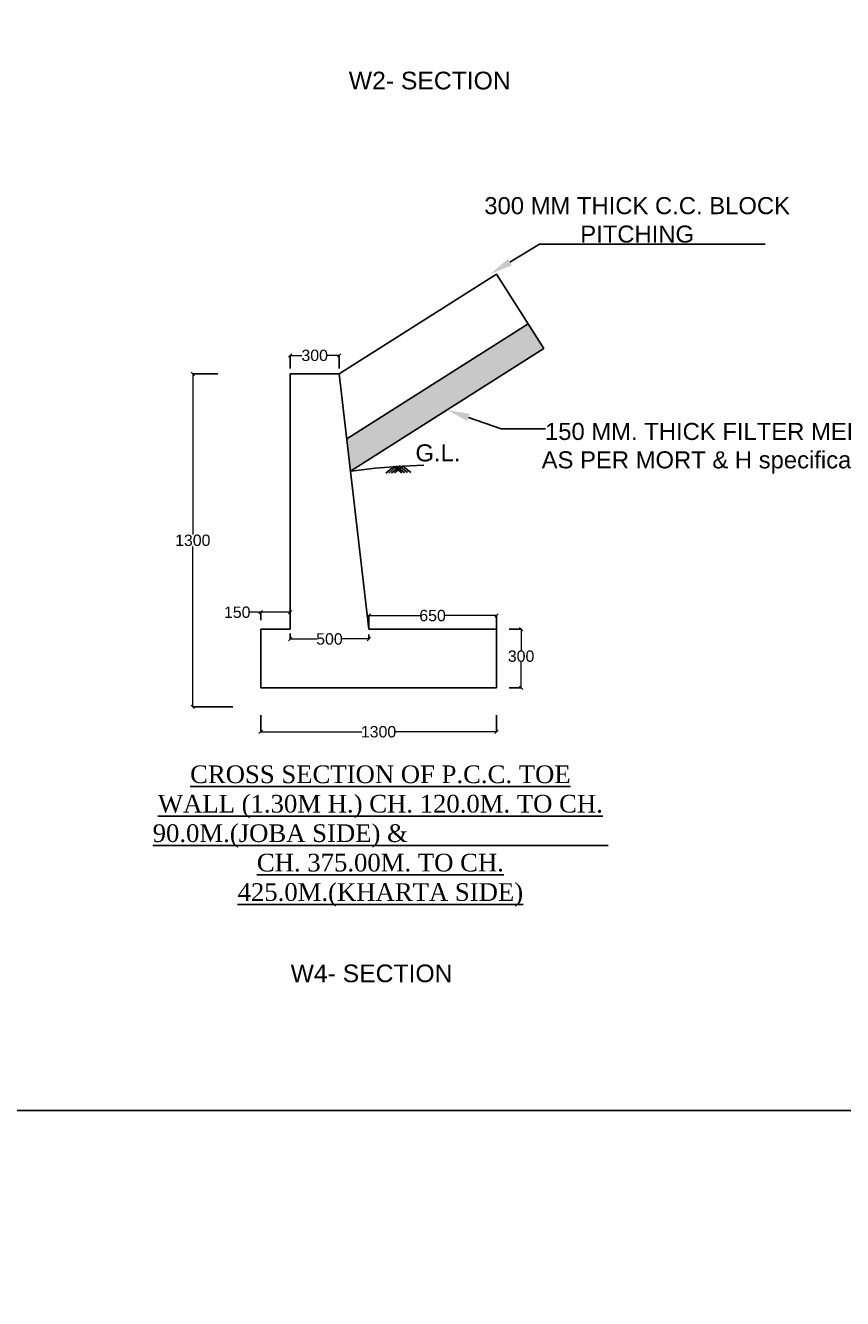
# Model space of a CAD drawing. Header units: millimetres. Extents: x -110772 to 10578, y 1312 to 153908.
# Tile 10 of 19: x -104946 to -104587, y 151248 to 151808. Entities that reach past the tile are written whole.
import ezdxf

# ---------------------------------------------------------------- set-up
doc = ezdxf.new("R2010")
doc.units = ezdxf.units.MM
doc.header["$MEASUREMENT"] = 0
doc.header["$PDMODE"] = 35
doc.header["$PDSIZE"] = -50
doc.styles.add('GOMTI', font='arial.ttf', dxfattribs={"height": 5})
doc.styles.get("Standard").update_dxf_attribs({"font": 'arial.ttf', "height": 2.5})
doc.dimstyles.get("Standard").update_dxf_attribs({"dimtxt": 2.5, "dimasz": 1.5, "dimexe": 0.18, "dimexo": 0.0625, "dimgap": 0.09, "dimtad": 0, "dimtih": 1, "dimtoh": 1, "dimdec": 1, "dimzin": 0, "dimdsep": 46, "dimtxsty": 'Standard', "dimblk": 'OBLIQUE', "dimcen": 0.5, "dimadec": 0, "dimazin": 0, "dimtfac": 1, "dimtdec": 1, "dimtofl": 0, "dimtmove": 0, "dimatfit": 3, "dimfxl": 1, "dimtolj": 1, "dimtzin": 0, "dimlwd": 5, "dimarcsym": 0})

# ---------------------------------------------------------------- blocks, each defined once
blk = doc.blocks.new('_Oblique')
at = {"color": 0, "linetype": 'ByBlock', "lineweight": -2}
blk.add_line((-0.5, -0.5), (0.5, 0.5), dxfattribs=at)
blk = doc.blocks.new('*D29')
at = {"color": 0, "lineweight": -2, "transparency": 16777216}
for p, q in [((-104829.61, 151656.97), (-104829.61, 151662.93)), ((-104808.01, 151656.97), (-104808.01, 151662.93))]:
    blk.add_line(p, q, dxfattribs=at)
at = {"color": 0, "lineweight": 5, "transparency": 16777216}
for p, q in [((-104829.61, 151662.75), (-104824.41, 151662.75)), ((-104808.01, 151662.75), (-104813.21, 151662.75))]:
    blk.add_line(p, q, dxfattribs=at)
at = {"layer": 'Defpoints', "color": 0, "transparency": 16777216}
for p in [(-104808.01, 151662.75), (-104829.61, 151656.91), (-104808.01, 151656.91)]:
    blk.add_point(p, dxfattribs=at)
at = {"color": 0, "lineweight": 5, "transparency": 16777216, "xscale": 1.5, "yscale": 1.5, "zscale": 1.5, "rotation": 180}
blk.add_blockref('_Oblique', (-104829.61, 151662.75), dxfattribs=at)
at = {"color": 0, "lineweight": 5, "transparency": 16777216, "xscale": 1.5, "yscale": 1.5, "zscale": 1.5}
blk.add_blockref('_Oblique', (-104808.01, 151662.75), dxfattribs=at)
at = {"color": 0, "transparency": 16777216, "insert": (-104818.81, 151662.75), "char_height": 2.5, "width": 5.1427, "attachment_point": 5}
blk.add_mtext('\\A1;{\\H2x;300}', dxfattribs=at)
blk = doc.blocks.new('*D30')
at = {"color": 0, "lineweight": -2, "transparency": 16777216}
for p, q in [((-104733.21, 151542.31), (-104727.84, 151542.31)), ((-104733.21, 151516.39), (-104727.84, 151516.39))]:
    blk.add_line(p, q, dxfattribs=at)
at = {"color": 0, "lineweight": 5, "transparency": 16777216}
for p, q in [((-104728.02, 151542.31), (-104728.02, 151532.99)), ((-104728.02, 151516.39), (-104728.02, 151527.7))]:
    blk.add_line(p, q, dxfattribs=at)
at = {"layer": 'Defpoints', "color": 0, "transparency": 16777216}
for p in [(-104733.27, 151542.31), (-104728.02, 151542.31), (-104733.27, 151516.39)]:
    blk.add_point(p, dxfattribs=at)
at = {"color": 0, "lineweight": 5, "transparency": 16777216, "xscale": 1.5, "yscale": 1.5, "zscale": 1.5}
for p, rotation in [((-104728.02, 151542.31), 90), ((-104728.02, 151516.39), 270)]:
    blk.add_blockref('_Oblique', p, dxfattribs=dict(at, rotation=rotation))
at = {"color": 0, "transparency": 16777216, "insert": (-104728.02, 151530.35), "char_height": 2.5, "width": 8.2976, "attachment_point": 5}
blk.add_mtext('\\A1;{\\H2x;300}', dxfattribs=at)
blk = doc.blocks.new('*D35')
at = {"color": 0, "lineweight": -2, "transparency": 16777216}
for p, q in [((-104795.05, 151542.37), (-104795.05, 151548.4)), ((-104738.89, 151542.37), (-104738.89, 151548.4))]:
    blk.add_line(p, q, dxfattribs=at)
at = {"color": 0, "lineweight": 5, "transparency": 16777216}
for p, q in [((-104795.05, 151548.22), (-104772.59, 151548.22)), ((-104738.89, 151548.22), (-104761.35, 151548.22))]:
    blk.add_line(p, q, dxfattribs=at)
at = {"layer": 'Defpoints', "color": 0, "transparency": 16777216}
for p in [(-104795.05, 151548.22), (-104795.05, 151542.31), (-104738.89, 151542.31)]:
    blk.add_point(p, dxfattribs=at)
at = {"color": 0, "lineweight": 5, "transparency": 16777216, "xscale": 1.5, "yscale": 1.5, "zscale": 1.5, "rotation": 180}
blk.add_blockref('_Oblique', (-104795.05, 151548.22), dxfattribs=at)
at = {"color": 0, "lineweight": 5, "transparency": 16777216, "xscale": 1.5, "yscale": 1.5, "zscale": 1.5}
blk.add_blockref('_Oblique', (-104738.89, 151548.22), dxfattribs=at)
at = {"color": 0, "transparency": 16777216, "insert": (-104766.97, 151548.22), "char_height": 2.5, "width": 16.1538, "attachment_point": 5}
blk.add_mtext('\\A1;{\\H2x;650}', dxfattribs=at)
blk = doc.blocks.new('*D31')
at = {"color": 0, "lineweight": 5, "transparency": 16777216}
for p, q in [((-104842.57, 151549.69), (-104847.51, 151549.69)), ((-104829.61, 151549.69), (-104842.57, 151549.69))]:
    blk.add_line(p, q, dxfattribs=at)
at = {"color": 0, "lineweight": -2, "transparency": 16777216}
for p, q in [((-104842.57, 151546.24), (-104842.57, 151549.87)), ((-104829.61, 151546.24), (-104829.61, 151549.87))]:
    blk.add_line(p, q, dxfattribs=at)
at = {"layer": 'Defpoints', "color": 0, "transparency": 16777216}
for p in [(-104842.57, 151549.69), (-104842.57, 151546.18), (-104829.61, 151546.18)]:
    blk.add_point(p, dxfattribs=at)
at = {"color": 0, "lineweight": 5, "transparency": 16777216, "xscale": 1.5, "yscale": 1.5, "zscale": 1.5, "rotation": 180}
blk.add_blockref('_Oblique', (-104842.57, 151549.69), dxfattribs=at)
at = {"color": 0, "lineweight": 5, "transparency": 16777216, "xscale": 1.5, "yscale": 1.5, "zscale": 1.5}
blk.add_blockref('_Oblique', (-104829.61, 151549.69), dxfattribs=at)
at = {"color": 0, "transparency": 16777216, "insert": (-104852.88, 151549.69), "char_height": 2.5, "attachment_point": 5}
blk.add_mtext('\\A1;{\\H2x;150}', dxfattribs=at)
blk = doc.blocks.new('*D32')
at = {"color": 0, "lineweight": -2, "transparency": 16777216}
for p, q in [((-104842.57, 151504.46), (-104842.57, 151496.9)), ((-104738.89, 151504.46), (-104738.89, 151496.9))]:
    blk.add_line(p, q, dxfattribs=at)
at = {"color": 0, "lineweight": 5, "transparency": 16777216}
for p, q in [((-104842.57, 151497.08), (-104798.04, 151497.08)), ((-104738.89, 151497.08), (-104783.42, 151497.08))]:
    blk.add_line(p, q, dxfattribs=at)
at = {"layer": 'Defpoints', "color": 0, "transparency": 16777216}
for p in [(-104842.57, 151504.53), (-104738.89, 151504.53), (-104738.89, 151497.08)]:
    blk.add_point(p, dxfattribs=at)
at = {"color": 0, "lineweight": 5, "transparency": 16777216, "xscale": 1.5, "yscale": 1.5, "zscale": 1.5, "rotation": 180}
blk.add_blockref('_Oblique', (-104842.57, 151497.08), dxfattribs=at)
at = {"color": 0, "lineweight": 5, "transparency": 16777216, "xscale": 1.5, "yscale": 1.5, "zscale": 1.5}
blk.add_blockref('_Oblique', (-104738.89, 151497.08), dxfattribs=at)
at = {"color": 0, "transparency": 16777216, "insert": (-104790.73, 151497.08), "char_height": 2.5, "attachment_point": 5}
blk.add_mtext('\\A1;{\\H2x;1300}', dxfattribs=at)
blk = doc.blocks.new('*D33')
at = {"color": 0, "lineweight": -2, "transparency": 16777216}
for p, q in [((-104861.43, 151654.63), (-104872.62, 151654.63)), ((-104854.76, 151508.06), (-104872.62, 151508.06))]:
    blk.add_line(p, q, dxfattribs=at)
at = {"color": 0, "lineweight": 5, "transparency": 16777216}
for p, q in [((-104872.44, 151654.63), (-104872.44, 151583.99)), ((-104872.44, 151508.06), (-104872.44, 151578.7))]:
    blk.add_line(p, q, dxfattribs=at)
at = {"layer": 'Defpoints', "color": 0, "transparency": 16777216}
for p in [(-104861.37, 151654.63), (-104872.44, 151508.06), (-104854.7, 151508.06)]:
    blk.add_point(p, dxfattribs=at)
at = {"color": 0, "lineweight": 5, "transparency": 16777216, "xscale": 1.5, "yscale": 1.5, "zscale": 1.5}
for p, rotation in [((-104872.44, 151654.63), 90), ((-104872.44, 151508.06), 270)]:
    blk.add_blockref('_Oblique', p, dxfattribs=dict(at, rotation=rotation))
at = {"color": 0, "transparency": 16777216, "insert": (-104872.44, 151581.34), "char_height": 2.5, "attachment_point": 5}
blk.add_mtext('\\A1;{\\H2x;1300}', dxfattribs=at)
blk = doc.blocks.new('*D34')
at = {"color": 0, "lineweight": -2, "transparency": 16777216}
for p, q in [((-104829.61, 151540.39), (-104829.61, 151537.75)), ((-104795.05, 151539.88), (-104795.05, 151537.75))]:
    blk.add_line(p, q, dxfattribs=at)
at = {"color": 0, "lineweight": 5, "transparency": 16777216}
for p, q in [((-104829.61, 151537.93), (-104817.94, 151537.93)), ((-104795.05, 151537.93), (-104806.73, 151537.93))]:
    blk.add_line(p, q, dxfattribs=at)
at = {"layer": 'Defpoints', "color": 0, "transparency": 16777216}
for p in [(-104829.61, 151540.45), (-104795.05, 151539.94), (-104795.05, 151537.93)]:
    blk.add_point(p, dxfattribs=at)
at = {"color": 0, "lineweight": 5, "transparency": 16777216, "xscale": 1.5, "yscale": 1.5, "zscale": 1.5, "rotation": 180}
blk.add_blockref('_Oblique', (-104829.61, 151537.93), dxfattribs=at)
at = {"color": 0, "lineweight": 5, "transparency": 16777216, "xscale": 1.5, "yscale": 1.5, "zscale": 1.5}
blk.add_blockref('_Oblique', (-104795.05, 151537.93), dxfattribs=at)
at = {"color": 0, "transparency": 16777216, "insert": (-104812.33, 151537.93), "char_height": 2.5, "attachment_point": 5}
blk.add_mtext('\\A1;{\\H2x;500}', dxfattribs=at)

msp = doc.modelspace()

# ---------------------------------------------------------------- hatches: boundary and pattern name
h = msp.add_hatch()
h.set_pattern_fill('AR-SAND', color=256, scale=4.5)
h.set_pattern_definition([(37.5, (-109935.039, 149756.1966), (-0.28347, 8.670707), [0, -6.84, 0, -7.65, 0, -7.3125]), (7.5, (-109935.039, 149756.197), (7.963995, 12.699657), [0, -3.69, 0, -6.165, 0, -2.3625]), (327.5, (-109940.574, 149756.1966), (14.013638, 0.025466), [0, -2.25, 0, -8.1, 0, -10.575]), (317.5, (-109940.574, 149756.197), (13.52757, 3.94954), [0, -1.125, 0, -5.31, 0, -6.075])])
h.paths.add_polyline_path([(-104724.89, 151676.68), (-104804.71, 151626.03), (-104803.06, 151611.73), (-104717.95, 151665.73)])
h.paths.add_polyline_path([(-104744.7, 151618.14), (-104626.84, 151618.14), (-104626.84, 151646.1), (-104744.7, 151646.1)], flags=9)
h.paths.add_polyline_path([(-104730.35, 151689.21), (-104593.83, 151689.21), (-104593.83, 151717.3), (-104730.35, 151717.3)], flags=9)
h.paths.add_polyline_path([(-105436.38, 151345.86), (-105123.34, 151345.86), (-105123.34, 151370.76), (-105436.38, 151370.76)], flags=9)
h.paths.add_polyline_path([(-105025.33, 151456.62), (-104934.7, 151456.62), (-104934.7, 151468.27), (-105025.33, 151468.27)], flags=9)
h.paths.add_polyline_path([(-105515.72, 151466.75), (-105456.72, 151493.69), (-105462.29, 151505.89), (-105521.29, 151478.95)], flags=9)
h.paths.add_polyline_path([(-105300.41, 151565.07), (-105264.55, 151565.07), (-105264.55, 151576.56), (-105300.41, 151576.56)], flags=9)
h.paths.add_polyline_path([(-105278.14, 151326.47), (-105192.27, 151326.47), (-105192.27, 151344.5), (-105278.14, 151344.5)], flags=9)
h.paths.add_polyline_path([(-105239.04, 151420.32), (-105101.25, 151420.32), (-105101.25, 151431.95), (-105239.04, 151431.95)], flags=9)
h.paths.add_polyline_path([(-105673.37, 151478.97), (-105544.99, 151478.97), (-105544.99, 151544.81), (-105673.37, 151544.81)], flags=9)
h.paths.add_polyline_path([(-105235.49, 151456.58), (-105123.35, 151456.58), (-105123.35, 151468.21), (-105235.49, 151468.21)], flags=9)
h.paths.add_polyline_path([(-105233.85, 151480.69), (-105198.53, 151480.69), (-105198.53, 151492.32), (-105233.85, 151492.32)], flags=9)
h.paths.add_polyline_path([(-105233.12, 151432.77), (-105065.63, 151432.77), (-105065.63, 151444.41), (-105233.12, 151444.41)], flags=9)
h.paths.add_polyline_path([(-105232.71, 151444.18), (-105117.65, 151444.18), (-105117.65, 151455.81), (-105232.71, 151455.81)], flags=9)
h.paths.add_polyline_path([(-105235.16, 151468.33), (-105140.47, 151468.33), (-105140.47, 151479.96), (-105235.16, 151479.96)], flags=9)
h.paths.add_polyline_path([(-105481.18, 151523.38), (-105409.3, 151523.38), (-105409.3, 151551.47), (-105481.18, 151551.47)], flags=9)
h.paths.add_polyline_path([(-105449.33, 151450.9), (-105311.08, 151450.9), (-105311.08, 151491.62), (-105449.33, 151491.62)], flags=9)
h.paths.add_polyline_path([(-105295.83, 151544.03), (-105259.97, 151544.03), (-105259.97, 151555.52), (-105295.83, 151555.52)], flags=9)
h.paths.add_polyline_path([(-105202.93, 151983.85), (-105176.04, 151983.85), (-105176.04, 151990.03), (-105202.93, 151990.03)], flags=9)
h.paths.add_polyline_path([(-104825.14, 152063.04), (-104743.95, 152062.5), (-104743.85, 152077.96), (-104825.03, 152078.5)], flags=9)
h.paths.add_polyline_path([(-105620.74, 152062.06), (-105541.89, 152062.41), (-105541.96, 152077.86), (-105620.81, 152077.52)], flags=9)
h.paths.add_polyline_path([(-105677.99, 151889.25), (-105625.13, 151889.25), (-105625.13, 151904.71), (-105677.99, 151904.71)], flags=9)
h.paths.add_polyline_path([(-105677.99, 151903.71), (-105625.13, 151903.71), (-105625.13, 151919.17), (-105677.99, 151919.17)], flags=9)
h.paths.add_polyline_path([(-105677.99, 151918.17), (-105625.13, 151918.17), (-105625.13, 151933.63), (-105677.99, 151933.63)], flags=9)
h.paths.add_polyline_path([(-105677.99, 151933.71), (-105625.13, 151933.71), (-105625.13, 151949.16), (-105677.99, 151949.16)], flags=9)
h.paths.add_polyline_path([(-105677.99, 151948.7), (-105625.13, 151948.7), (-105625.13, 151964.16), (-105677.99, 151964.16)], flags=9)
h.paths.add_polyline_path([(-105677.99, 151964.23), (-105625.13, 151964.23), (-105625.13, 151979.69), (-105677.99, 151979.69)], flags=9)
h.paths.add_polyline_path([(-105677.99, 151979.23), (-105625.13, 151979.23), (-105625.13, 151994.69), (-105677.99, 151994.69)], flags=9)
h.paths.add_polyline_path([(-105678.01, 151993.69), (-105625.15, 151993.69), (-105625.15, 152009.15), (-105678.01, 152009.15)], flags=9)
h.paths.add_polyline_path([(-105677.45, 152009.22), (-105624.59, 152009.22), (-105624.59, 152024.68), (-105677.45, 152024.68)], flags=9)
h.paths.add_polyline_path([(-105679.47, 152025.29), (-105621.5, 152025.29), (-105621.5, 152040.75), (-105679.47, 152040.75)], flags=9)
h.paths.add_polyline_path([(-104745.34, 151865.13), (-104745.34, 151886.36), (-104760.8, 151886.36), (-104760.8, 151865.13)], flags=9)
h.paths.add_polyline_path([(-104790.34, 151865.13), (-104790.34, 151886.36), (-104805.8, 151886.36), (-104805.8, 151865.13)], flags=9)
h.paths.add_polyline_path([(-104835.34, 151865.13), (-104835.34, 151886.36), (-104850.8, 151886.36), (-104850.8, 151865.13)], flags=9)
h.paths.add_polyline_path([(-104880.65, 151865.43), (-104880.65, 151886.66), (-104896.11, 151886.66), (-104896.11, 151865.43)], flags=9)
h.paths.add_polyline_path([(-104925.67, 151865.43), (-104925.67, 151886.66), (-104941.13, 151886.66), (-104941.13, 151865.43)], flags=9)
h.paths.add_polyline_path([(-104970.59, 151865.43), (-104970.59, 151886.66), (-104986.05, 151886.66), (-104986.05, 151865.43)], flags=9)
h.paths.add_polyline_path([(-105015, 151865.43), (-105015, 151886.66), (-105030.45, 151886.66), (-105030.45, 151865.43)], flags=9)
h.paths.add_polyline_path([(-105097.19, 151865.12), (-105097.19, 151886.35), (-105112.65, 151886.35), (-105112.65, 151865.12)], flags=9)
h.paths.add_polyline_path([(-105142.5, 151865.12), (-105142.5, 151886.35), (-105157.95, 151886.35), (-105157.95, 151865.12)], flags=9)
h.paths.add_polyline_path([(-104715.65, 151865.17), (-104715.65, 151886.4), (-104731.11, 151886.4), (-104731.11, 151865.17)], flags=9)
h.paths.add_polyline_path([(-105030.32, 151865.12), (-105030.32, 151886.35), (-105045.77, 151886.35), (-105045.77, 151865.12)], flags=9)
h.paths.add_polyline_path([(-105075.47, 151865.12), (-105075.47, 151886.35), (-105090.92, 151886.35), (-105090.92, 151865.12)], flags=9)
h.paths.add_polyline_path([(-105120.65, 151865.12), (-105120.65, 151886.35), (-105136.11, 151886.35), (-105136.11, 151865.12)], flags=9)
h.paths.add_polyline_path([(-105164.98, 151865.12), (-105164.98, 151886.35), (-105180.44, 151886.35), (-105180.44, 151865.12)], flags=9)
h.paths.add_polyline_path([(-105210.58, 151865.26), (-105210.58, 151886.49), (-105226.04, 151886.49), (-105226.04, 151865.26)], flags=9)
h.paths.add_polyline_path([(-105255.5, 151865.26), (-105255.5, 151886.49), (-105270.96, 151886.49), (-105270.96, 151865.26)], flags=9)
h.paths.add_polyline_path([(-105299.06, 151865.26), (-105299.06, 151886.49), (-105314.51, 151886.49), (-105314.51, 151865.26)], flags=9)
h.paths.add_polyline_path([(-105344.56, 151864.42), (-105344.56, 151885.65), (-105360.02, 151885.65), (-105360.02, 151864.42)], flags=9)
h.paths.add_polyline_path([(-105389.29, 151864.42), (-105389.29, 151885.65), (-105404.74, 151885.65), (-105404.74, 151864.42)], flags=9)
h.paths.add_polyline_path([(-105434.37, 151864.42), (-105434.37, 151885.65), (-105449.83, 151885.65), (-105449.83, 151864.42)], flags=9)
h.paths.add_polyline_path([(-105479.68, 151865.13), (-105479.68, 151880.53), (-105495.14, 151880.53), (-105495.14, 151865.13)], flags=9)
h.paths.add_polyline_path([(-105524.6, 151865.17), (-105524.6, 151880.57), (-105540.06, 151880.57), (-105540.06, 151865.17)], flags=9)
h.paths.add_polyline_path([(-105569.13, 151865.12), (-105569.13, 151880.53), (-105584.59, 151880.53), (-105584.59, 151865.12)], flags=9)
h.paths.add_polyline_path([(-105612.88, 151865.13), (-105612.88, 151874.71), (-105628.33, 151874.71), (-105628.33, 151865.13)], flags=9)

# ---------------------------------------------------------------- linework, layer by layer
for p, q in [((-104732.97, 151703.84), (-104719.99, 151711.77)), ((-104732.97, 151703.84), (-104719.99, 151711.77)), ((-104719.99, 151711.77), (-104620.67, 151711.77)), ((-104808.01, 151654.63), (-104738.78, 151698.56)), ((-104738.78, 151698.56), (-104717.95, 151665.73)), ((-104804.71, 151626.03), (-104724.89, 151676.68)), ((-104803.06, 151611.73), (-104717.95, 151665.73)), ((-104829.61, 151654.63), (-104808.01, 151654.63)), ((-104829.61, 151654.63), (-104829.61, 151542.31)), ((-104795.05, 151542.31), (-104808.01, 151654.63)), ((-104751.19, 151635.47), (-104736.85, 151630.41)), ((-104751.19, 151635.47), (-104736.85, 151630.41)), ((-104736.85, 151630.41), (-104717.23, 151630.41)), ((-104829.61, 151542.31), (-104842.57, 151542.31)), ((-104842.57, 151542.31), (-104842.57, 151516.39)), ((-104738.89, 151542.31), (-104795.05, 151542.31)), ((-104738.89, 151516.39), (-104738.89, 151542.31)), ((-104842.57, 151516.39), (-104738.89, 151516.39))]:
    msp.add_line(p, q)
at = {"color": 7, "ltscale": 15}
msp.add_lwpolyline([(-104188.42, 151330.46), (-106540.78, 151330.46), (-106540.78, 152348.35), (-104188.42, 152348.35)], close=True, dxfattribs=at)
msp.add_lwpolyline([(-104802.78, 151611.73), (-104792.23, 151613.08), (-104780.1, 151614.06), (-104770.78, 151614.41)])
at = {"color": 7}
for points in [[(-104787.46, 151610.91), (-104784.01, 151613.92), (-104780.47, 151611.1)], [(-104786.27, 151610.94), (-104782.81, 151613.97), (-104779.26, 151611.13)], [(-104785.01, 151610.98), (-104781.53, 151614.01), (-104777.97, 151611.17)], [(-104783.65, 151611.01), (-104780.1, 151614.06), (-104776.52, 151611.21)]]:
    msp.add_lwpolyline(points, dxfattribs=at)
at = {"color": 241, "true_color": 0xf7abae}
msp.add_circle((-105238.49, 151961.77), 1759.5, dxfattribs=at)
for points in [[(-104732.1, 151702.43), (-104741.43, 151698.66), (-104733.83, 151705.25)], [(-104732.1, 151702.43), (-104741.43, 151698.66), (-104733.83, 151705.25)], [(-104751.74, 151633.91), (-104760.54, 151638.78), (-104750.64, 151637.03)], [(-104751.74, 151633.91), (-104760.54, 151638.78), (-104750.64, 151637.03)]]:
    msp.add_solid(points)

# ---------------------------------------------------------------- texts
for s, p in [('W2- SECTION', (-104803.82, 151779.85)), ('W4- SECTION', (-104829.41, 151386.87))]:
    msp.add_text(s, height=7.776).set_placement(p)
at = {"style": 'GOMTI'}
msp.add_text('G.L.', height=7.5, dxfattribs=at).set_placement((-104774.49, 151616.11))
at = {"char_height": 7.5, "attachment_point": 2, "style": 'GOMTI'}
for s, insert, width in [('300 MM THICK C.C. BLOCK PITCHING', (-104676.97, 151732.42), 134.3762), ('150 MM. THICK FILTER MEDIA \\PAS PER MORT & H specification\\P  ', (-104642.41, 151633.04), 355.7988)]:
    msp.add_mtext(s, dxfattribs=dict(at, insert=insert, width=width))
at = {"insert": (-104789.92, 151482.28), "char_height": 7.776, "width": 202.8779, "attachment_point": 2}
msp.add_mtext('{\\fTimes New Roman|b0|i0|c0|p18;\\LCROSS SECTION OF P.C.C. TOE WALL (1.30M H.) CH. 120.0M. TO CH. 90.0M.(JOBA SIDE) &                                CH. 375.00M. TO CH. 425.0M.(KHARTA SIDE)}', dxfattribs=at)

# ---------------------------------------------------------------- dimensions: what is measured, and where the dimension line sits
for base, p1, p2, text, picture, middle in [((-104808.01, 151662.75), (-104829.61, 151656.91), (-104808.01, 151656.91), '{\\H2x;300}', '*D29', (-104818.81, 151662.75)), ((-104795.05, 151548.22), (-104738.89, 151542.31), (-104795.05, 151542.31), '{\\H2x;650}', '*D35', (-104766.97, 151548.22)), ((-104795.05, 151537.93), (-104829.61, 151540.45), (-104795.05, 151539.94), '{\\H2x;500}', '*D34', (-104812.33, 151537.93)), ((-104738.89, 151497.08), (-104842.57, 151504.53), (-104738.89, 151504.53), '{\\H2x;1300}', '*D32', (-104790.73, 151497.08))]:
    dim = msp.add_linear_dim(base=base, p1=p1, p2=p2, text=text, dimstyle='Standard')
    dim.commit()
    dim.dimension.update_dxf_attribs({"geometry": picture, "text_midpoint": middle})
dim = msp.add_linear_dim(base=(-104872.44, 151508.06), p1=(-104861.37, 151654.63), p2=(-104854.7, 151508.06), angle=90, text='{\\H2x;1300}', dimstyle='Standard')
dim.commit()
dim.dimension.update_dxf_attribs({"geometry": '*D33', "text_midpoint": (-104872.44, 151581.34)})
dim = msp.add_linear_dim(base=(-104842.57, 151549.69), p1=(-104829.61, 151546.18), p2=(-104842.57, 151546.18), text='{\\H2x;150}', dimstyle='Standard')
dim.commit()
dim.dimension.update_dxf_attribs({"geometry": '*D31', "text_midpoint": (-104852.88, 151549.69), "dimtype": 160})
dim = msp.add_linear_dim(base=(-104728.02, 151542.31), p1=(-104733.27, 151516.39), p2=(-104733.27, 151542.31), angle=90, text='{\\H2x;300}', dimstyle='Standard')
dim.commit()
dim.dimension.update_dxf_attribs({"geometry": '*D30', "text_midpoint": (-104728.02, 151530.35), "dimtype": 160})

doc.saveas('drawing.dxf')
